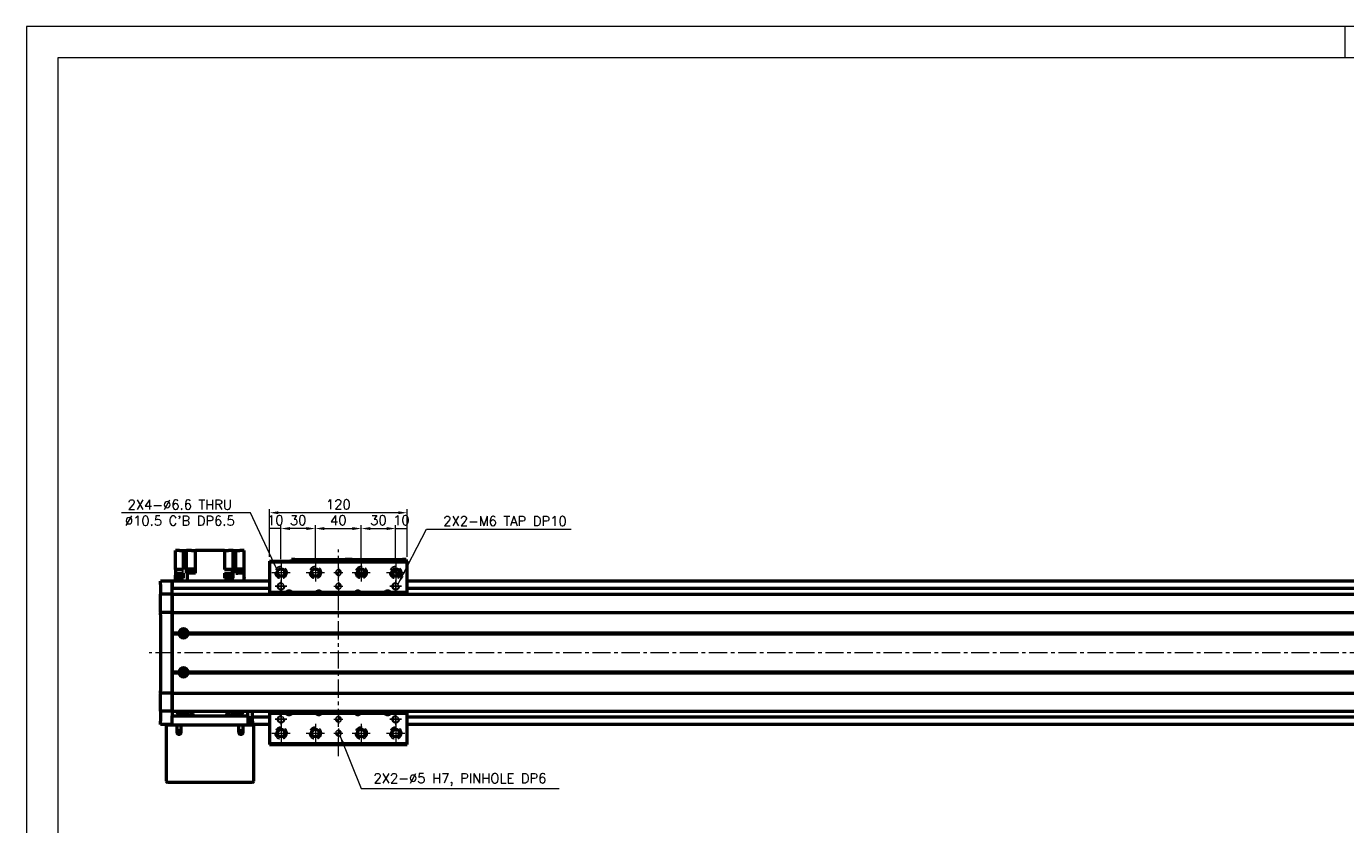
# Model space of a CAD drawing. Header units: millimetres. Extents: x 46891 to 50846, y 6223 to 10155.
# Tile 2 of 5: x 48547 to 49697, y 9459 to 10155. Entities that reach past the tile are written whole.
import ezdxf

# ---------------------------------------------------------------- set-up
doc = ezdxf.new("R2010")
doc.units = ezdxf.units.MM
doc.header["$LTSCALE"] = 0.5
doc.linetypes.add('CENTER', pattern=[50.8, 31.75, -6.35, 6.35, -6.35])
doc.linetypes.add('HIDDENX2', pattern=[19.05, 12.7, -6.35])
doc.layers.get('0').update_dxf_attribs({"lineweight": 20})
doc.layers.add('1', color=1, linetype='CENTER', lineweight=13)
doc.layers.add('외형선(ISO)', color=7, linetype='Continuous', lineweight=50)
doc.layers.add('2', color=2, linetype='HIDDENX2')
doc.layers.add('DIM', color=4, linetype='Continuous')
doc.styles.add('DSR TEXT', font='romans.shx', dxfattribs={"bigfont": 'whgtxt.shx'})
doc.styles.get("Standard").update_dxf_attribs({"font": 'romans.shx', "bigfont": 'whgtxt.shx'})
doc.dimstyles.new('DSR', dxfattribs={"dimscale": 2, "dimtxt": 3, "dimasz": 3, "dimexe": 0.5, "dimexo": 0.5, "dimgap": 0.5, "dimtad": 1, "dimdsep": 46, "dimtxsty": 'Standard', "dimcen": 2.5, "dimclrd": 4, "dimclre": 4, "dimclrt": 2, "dimadec": 0, "dimazin": 2, "dimtfac": 1, "dimtmove": 0, "dimatfit": 3, "dimfxl": 0, "dimlwd": -1, "dimlwe": -1, "dimarcsym": 0})

# ---------------------------------------------------------------- blocks, each defined once
blk = doc.blocks.new('A$C1C1952E1')
at = {"color": 1}
blk.add_lwpolyline([(0, 0), (420, 0), (420, 297), (0, 297)], close=True, dxfattribs=at)
at = {"color": 3}
blk.add_lwpolyline([(5, 5), (415, 5), (415, 292), (5, 292)], close=True, dxfattribs=at)
blk = doc.blocks.new('tap6')
blk.add_circle((0, 0), 2.5)
at = {"layer": 'DIM', "color": 1}
for p, q in [((-5, 0), (5, 0)), ((0, -5), (0, 5))]:
    blk.add_line(p, q, dxfattribs=at)
blk.add_arc((0, 0), 3, 263.303, 187.8802, dxfattribs=at)
blk = doc.blocks.new('A$C33E56CC6')
h = blk.add_hatch()
h.set_pattern_fill('ANSI31', color=256, style=0)
h.set_pattern_definition([(45, (-7065.45672, -6508.5399), (-0.0883883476, 0.0883883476), [])])
h.paths.add_polyline_path([(4, 6.5, 0.414214), (1.5, 4), (4, 4)])
h.paths.add_polyline_path([(6.5, 4), (4, 4), (4, 1.5, 0.414214)])
blk.add_circle((4, 4), 2.5)
at = {"layer": '1'}
for p, q in [((0, 4), (8, 4)), ((4, 0), (4, 8))]:
    blk.add_line(p, q, dxfattribs=at)
blk = doc.blocks.new('*D94')
at = {"color": 1, "linetype": 'ByBlock'}
for p, q in [((48758.7, 9692.5), (48758.7, 9720.3)), ((48768.7, 9717.3), (48758.7, 9717.3)), ((48768.7, 9690.5), (48768.7, 9720.3))]:
    blk.add_line(p, q, dxfattribs=at)
at = {"layer": 'Defpoints', "color": 0}
for p in [(48758.7, 9717.3), (48758.7, 9688.9), (48768.7, 9686.9)]:
    blk.add_point(p, dxfattribs=at)
at = {"color": 3, "insert": (48763.7, 9724.5), "char_height": 8.4, "attachment_point": 5, "style": 'DSR TEXT'}
blk.add_mtext('10', dxfattribs=at)
blk = doc.blocks.new('*D95')
at = {"color": 1, "linetype": 'ByBlock'}
for p, q in [((48768.7, 9690.5), (48768.7, 9720.3)), ((48790.9, 9717.3), (48776.5, 9717.3)), ((48798.7, 9690.5), (48798.7, 9720.3))]:
    blk.add_line(p, q, dxfattribs=at)
at = {"color": 1}
for points in [[(48776.5, 9718.6), (48776.5, 9716), (48768.7, 9717.3)], [(48790.9, 9718.6), (48790.9, 9716), (48798.7, 9717.3)]]:
    blk.add_solid(points, dxfattribs=at)
at = {"layer": 'Defpoints', "color": 0}
for p in [(48768.7, 9717.3), (48768.7, 9686.9), (48798.7, 9686.9)]:
    blk.add_point(p, dxfattribs=at)
at = {"color": 3, "insert": (48783.7, 9724.5), "char_height": 8.4, "attachment_point": 5, "style": 'DSR TEXT'}
blk.add_mtext('30', dxfattribs=at)
blk = doc.blocks.new('*D96')
at = {"color": 1, "linetype": 'ByBlock'}
for p, q in [((48798.7, 9690.5), (48798.7, 9720.3)), ((48806.5, 9717.3), (48830.9, 9717.3)), ((48838.7, 9690.5), (48838.7, 9720.3))]:
    blk.add_line(p, q, dxfattribs=at)
at = {"color": 1}
for points in [[(48806.5, 9718.6), (48806.5, 9716), (48798.7, 9717.3)], [(48830.9, 9718.6), (48830.9, 9716), (48838.7, 9717.3)]]:
    blk.add_solid(points, dxfattribs=at)
at = {"layer": 'Defpoints', "color": 0}
for p in [(48838.7, 9717.3), (48798.7, 9686.9), (48838.7, 9686.9)]:
    blk.add_point(p, dxfattribs=at)
at = {"color": 3, "insert": (48818.7, 9724.5), "char_height": 8.4, "attachment_point": 5, "style": 'DSR TEXT'}
blk.add_mtext('40', dxfattribs=at)
blk = doc.blocks.new('*D97')
at = {"color": 1, "linetype": 'ByBlock'}
for p, q in [((48838.7, 9690.5), (48838.7, 9720.3)), ((48846.5, 9717.3), (48860.9, 9717.3)), ((48868.7, 9690.5), (48868.7, 9720.3))]:
    blk.add_line(p, q, dxfattribs=at)
at = {"color": 1}
for points in [[(48846.5, 9718.6), (48846.5, 9716), (48838.7, 9717.3)], [(48860.9, 9718.6), (48860.9, 9716), (48868.7, 9717.3)]]:
    blk.add_solid(points, dxfattribs=at)
at = {"layer": 'Defpoints', "color": 0}
for p in [(48868.7, 9717.3), (48838.7, 9686.9), (48868.7, 9686.9)]:
    blk.add_point(p, dxfattribs=at)
at = {"color": 3, "insert": (48853.7, 9724.5), "char_height": 8.4, "attachment_point": 5, "style": 'DSR TEXT'}
blk.add_mtext('30', dxfattribs=at)
blk = doc.blocks.new('*D98')
at = {"color": 1, "linetype": 'ByBlock'}
for p, q in [((48868.7, 9690.5), (48868.7, 9720.3)), ((48868.7, 9717.3), (48878.7, 9717.3)), ((48878.7, 9692.5), (48878.7, 9720.3))]:
    blk.add_line(p, q, dxfattribs=at)
at = {"layer": 'Defpoints', "color": 0}
for p in [(48878.7, 9717.3), (48868.7, 9686.9), (48878.7, 9688.9)]:
    blk.add_point(p, dxfattribs=at)
at = {"color": 3, "insert": (48873.7, 9724.5), "char_height": 8.4, "attachment_point": 5, "style": 'DSR TEXT'}
blk.add_mtext('10', dxfattribs=at)
blk = doc.blocks.new('*D99')
at = {"color": 1, "linetype": 'ByBlock'}
for p, q in [((48758.7, 9692.5), (48758.7, 9734.1)), ((48878.7, 9692.5), (48878.7, 9734.1)), ((48870.9, 9731.1), (48766.5, 9731.1))]:
    blk.add_line(p, q, dxfattribs=at)
at = {"color": 1}
for points in [[(48766.5, 9732.4), (48766.5, 9729.8), (48758.7, 9731.1)], [(48870.9, 9732.4), (48870.9, 9729.8), (48878.7, 9731.1)]]:
    blk.add_solid(points, dxfattribs=at)
at = {"layer": 'Defpoints', "color": 0}
for p in [(48758.7, 9731.1), (48758.7, 9688.9), (48878.7, 9688.9)]:
    blk.add_point(p, dxfattribs=at)
at = {"color": 3, "insert": (48818.7, 9738.3), "char_height": 8.4, "attachment_point": 5, "style": 'DSR TEXT'}
blk.add_mtext('120', dxfattribs=at)

msp = doc.modelspace()

# ---------------------------------------------------------------- linework, layer by layer
at = {"color": 1}
msp.add_line((49696.54732, 10155.24872), (49696.54732, 10127.87072), dxfattribs=at)
at = {"layer": '1'}
for p, q in [((48818.73324, 9518.93096), (48818.73324, 9698.93096)), ((48768.73324, 9686.93096), (48768.73324, 9670.93096)), ((48798.73324, 9686.93096), (48798.73324, 9670.93096)), ((48838.73324, 9686.93096), (48838.73324, 9670.93096)), ((48868.73324, 9686.93096), (48868.73324, 9670.93096)), ((48760.73324, 9678.93096), (48776.73324, 9678.93096)), ((48790.73324, 9678.93096), (48806.73324, 9678.93096)), ((48830.73324, 9678.93096), (48846.73324, 9678.93096)), ((48860.73324, 9678.93096), (48876.73324, 9678.93096)), ((50173.73324, 9608.93096), (48653.73324, 9608.93096)), ((48760.73324, 9538.93096), (48776.73324, 9538.93096)), ((48768.73324, 9546.93096), (48768.73324, 9530.93096)), ((48790.73324, 9538.93096), (48806.73324, 9538.93096)), ((48798.73324, 9546.93096), (48798.73324, 9530.93096)), ((48830.73324, 9538.93096), (48846.73324, 9538.93096)), ((48838.73324, 9546.93096), (48838.73324, 9530.93096)), ((48860.73324, 9538.93096), (48876.73324, 9538.93096)), ((48868.73324, 9546.93096), (48868.73324, 9530.93096))]:
    msp.add_line(p, q, dxfattribs=at)
at = {"layer": '2'}
for centre in [(48768.73324, 9678.93096), (48798.73324, 9678.93096), (48838.73324, 9678.93096), (48868.73324, 9678.93096), (48768.73324, 9538.93096), (48798.73324, 9538.93096), (48838.73324, 9538.93096), (48868.73324, 9538.93096)]:
    msp.add_circle(centre, 5.25, dxfattribs=at)
at = {"layer": '외형선(ISO)'}
for p, q in [((48680.23324, 9698.03096), (48676.73324, 9698.03096)), ((48676.73324, 9681.53096), (48676.73324, 9698.03096)), ((48680.23324, 9698.03096), (48683.73324, 9698.03096)), ((48683.73324, 9698.03096), (48686.22516, 9698.03096)), ((48683.73324, 9681.53096), (48683.73324, 9698.03096)), ((48690.73324, 9698.03096), (48686.22516, 9698.03096)), ((48686.22516, 9678.53096), (48686.22516, 9698.03096)), ((48690.73324, 9698.03096), (48694.23324, 9698.03096)), ((48694.23324, 9678.53096), (48694.23324, 9698.03096)), ((48719.53324, 9698.03096), (48694.23324, 9698.03096)), ((48719.53324, 9698.03096), (48719.53324, 9681.53096)), ((48719.53324, 9698.03096), (48723.03324, 9698.03096)), ((48727.01186, 9698.03096), (48723.03324, 9698.03096)), ((48727.01186, 9681.53096), (48727.01186, 9698.03096)), ((48727.01186, 9698.03096), (48729.23324, 9698.03096)), ((48729.23324, 9678.53096), (48729.23324, 9698.03096)), ((48729.23324, 9698.03096), (48732.73324, 9698.03096)), ((48736.73324, 9698.03096), (48732.73324, 9698.03096)), ((48736.73324, 9678.53096), (48736.73324, 9698.03096)), ((48758.73324, 9688.93096), (48758.73324, 9687.93096)), ((48758.73324, 9688.93096), (48878.73324, 9688.93096)), ((48758.73324, 9687.93096), (48758.73324, 9661.43096)), ((48878.73324, 9687.93096), (48758.73324, 9687.93096)), ((48777.73324, 9690.43094), (48777.73324, 9690.43092)), ((48777.73324, 9690.43094), (48827.73324, 9690.43094)), ((48777.73324, 9688.93096), (48777.73324, 9690.43092)), ((48780.73324, 9690.43091), (48824.73324, 9690.43091)), ((48827.73324, 9690.43094), (48827.73324, 9690.43092)), ((48827.73324, 9690.43094), (48877.73324, 9690.43094)), ((48827.73324, 9690.43094), (48827.73324, 9690.43092)), ((48827.73324, 9690.43092), (48827.73324, 9688.93096)), ((48827.73324, 9688.93096), (48827.73324, 9690.43092)), ((48827.73324, 9690.43092), (48827.73324, 9688.93096)), ((48827.73324, 9688.93096), (48827.73324, 9690.43092)), ((48830.73324, 9690.43091), (48874.73324, 9690.43091)), ((48877.73324, 9690.43092), (48877.73324, 9688.93096)), ((48878.73324, 9687.93096), (48878.73324, 9688.93096)), ((48878.73324, 9661.43096), (48878.73324, 9687.93096)), ((48676.73324, 9681.53096), (48676.73324, 9678.53096)), ((48682.29322, 9681.53096), (48676.73324, 9681.53096)), ((48676.73324, 9678.53096), (48676.73324, 9674.73096)), ((48676.73324, 9678.53096), (48682.29322, 9678.53096)), ((48682.44832, 9676.73096), (48676.84832, 9676.73096)), ((48676.84832, 9674.73096), (48676.84832, 9676.73096)), ((48682.29322, 9681.53096), (48683.73324, 9681.53096)), ((48683.73324, 9678.53096), (48682.29322, 9678.53096)), ((48682.44832, 9674.73096), (48682.44832, 9676.73096)), ((48683.73324, 9674.03096), (48683.73324, 9678.53096)), ((48686.22516, 9678.53096), (48686.77456, 9678.53096)), ((48687.17387, 9678.53096), (48686.77456, 9678.53096)), ((48687.17387, 9671.43096), (48687.17387, 9678.53096)), ((48694.23324, 9678.53096), (48687.17387, 9678.53096)), ((48693.43728, 9679.03096), (48687.43728, 9679.03096)), ((48687.43728, 9678.53096), (48687.43728, 9679.03096)), ((48693.38728, 9679.73096), (48687.48728, 9679.73096)), ((48687.48728, 9679.03096), (48687.48728, 9679.73096)), ((48693.23728, 9681.73096), (48687.63728, 9681.73096)), ((48687.63728, 9679.73096), (48687.63728, 9681.73096)), ((48693.23728, 9679.73096), (48693.23728, 9681.73096)), ((48693.38728, 9679.03096), (48693.38728, 9679.73096)), ((48693.43728, 9678.53096), (48693.43728, 9679.03096)), ((48726.29261, 9681.53096), (48719.53324, 9681.53096)), ((48719.53324, 9678.53096), (48726.29261, 9678.53096)), ((48719.53324, 9678.53096), (48719.53324, 9674.03096)), ((48726.19599, 9676.73096), (48720.59599, 9676.73096)), ((48720.59599, 9674.73096), (48720.59599, 9676.73096)), ((48726.19599, 9674.73096), (48726.19599, 9676.73096)), ((48726.29261, 9678.53096), (48726.29261, 9681.53096)), ((48726.69191, 9681.53096), (48726.29261, 9681.53096)), ((48726.29261, 9678.53096), (48726.69191, 9678.53096)), ((48726.69191, 9681.53096), (48727.01186, 9681.53096)), ((48727.01186, 9678.53096), (48726.69191, 9678.53096)), ((48727.01186, 9674.03096), (48727.01186, 9678.53096)), ((48729.23324, 9678.53096), (48731.17326, 9678.53096)), ((48736.22195, 9679.03096), (48730.22195, 9679.03096)), ((48730.22195, 9678.53096), (48730.22195, 9679.03096)), ((48736.17195, 9679.73096), (48730.27195, 9679.73096)), ((48730.27195, 9679.03096), (48730.27195, 9679.73096)), ((48736.02195, 9681.73096), (48730.42195, 9681.73096)), ((48730.42195, 9679.73096), (48730.42195, 9681.73096)), ((48736.73324, 9678.53096), (48731.17326, 9678.53096)), ((48736.02195, 9679.73096), (48736.02195, 9681.73096)), ((48736.17195, 9679.03096), (48736.17195, 9679.73096)), ((48736.22195, 9678.53096), (48736.22195, 9679.03096)), ((48736.73324, 9671.43096), (48736.73324, 9678.53096)), ((48835.73324, 9677.55619), (48835.73324, 9680.30573)), ((48836.23324, 9677.43094), (48835.79386, 9677.43094)), ((48841.67261, 9677.43093), (48835.79387, 9677.43093)), ((48836.23324, 9681.08503), (48836.23324, 9677.43094)), ((48836.23324, 9677.43094), (48836.53324, 9677.43094)), ((48836.53324, 9677.43094), (48836.53324, 9681.39064)), ((48840.93324, 9677.43094), (48836.53324, 9677.43094)), ((48838.13324, 9676.03093), (48838.33324, 9676.03093)), ((48838.32025, 9675.65691), (48838.13324, 9676.03093)), ((48838.33324, 9676.43093), (48839.13324, 9676.43093)), ((48838.33324, 9676.03093), (48838.33324, 9676.43093)), ((48839.13324, 9676.43093), (48839.13324, 9676.03093)), ((48839.13324, 9676.03093), (48839.33324, 9676.03093)), ((48839.33324, 9676.03093), (48839.14623, 9675.65691)), ((48840.93324, 9681.39064), (48840.93324, 9677.43094)), ((48840.93324, 9677.43094), (48841.23324, 9677.43094)), ((48841.23324, 9677.43094), (48841.23324, 9681.08503)), ((48841.67262, 9677.43094), (48841.23324, 9677.43094)), ((48841.73324, 9677.55619), (48841.73324, 9680.30573)), ((48663.73324, 9668.43096), (48663.73324, 9671.43096)), ((48673.73324, 9671.43096), (48663.73324, 9671.43096)), ((48663.73324, 9668.43096), (48663.73324, 9666.57079)), ((48663.73324, 9666.57079), (48663.73324, 9665.66283)), ((48663.73324, 9665.66283), (48663.73324, 9660.39116)), ((48673.73324, 9668.43096), (48673.73324, 9671.43096)), ((48758.73324, 9671.43096), (48673.73324, 9671.43096)), ((48673.73324, 9671.43096), (48673.73324, 9668.43096)), ((48673.73324, 9668.43096), (48673.73324, 9666.57079)), ((48673.73324, 9666.57079), (48673.73324, 9668.43096)), ((48673.73324, 9665.66283), (48673.73324, 9666.57079)), ((48673.73324, 9660.39116), (48673.73324, 9665.66283)), ((48758.73324, 9664.93096), (48673.73324, 9664.93096)), ((48682.59832, 9674.73096), (48676.69832, 9674.73096)), ((48676.69832, 9674.03096), (48676.69832, 9674.73096)), ((48676.69832, 9674.03096), (48676.73324, 9674.03096)), ((48682.29322, 9674.03096), (48676.73324, 9674.03096)), ((48676.73324, 9671.43096), (48676.73324, 9674.03096)), ((48682.29322, 9674.03096), (48683.73324, 9674.03096)), ((48682.59832, 9674.03096), (48682.59832, 9674.73096)), ((48722.94346, 9674.03096), (48719.53324, 9674.03096)), ((48726.34599, 9674.73096), (48720.44599, 9674.73096)), ((48720.44599, 9674.03096), (48720.44599, 9674.73096)), ((48722.94346, 9674.03096), (48723.84853, 9674.03096)), ((48726.29261, 9674.03096), (48723.84853, 9674.03096)), ((48726.69191, 9674.03096), (48726.29261, 9674.03096)), ((48726.29261, 9671.43096), (48726.29261, 9674.03096)), ((48726.34599, 9674.03096), (48726.34599, 9674.73096)), ((48726.69191, 9674.03096), (48727.01186, 9674.03096)), ((48736.76816, 9674.73096), (48736.73324, 9674.73096)), ((48736.73324, 9674.03096), (48736.76816, 9674.03096)), ((48736.76816, 9674.03096), (48736.76816, 9674.73096)), ((50153.73324, 9671.43096), (48878.73324, 9671.43096)), ((50153.73324, 9664.93096), (48878.73324, 9664.93096)), ((48663.73324, 9660.39116), (48663.73324, 9659.93096)), ((48663.73324, 9657.22246), (48663.73324, 9659.93096)), ((48673.73324, 9659.93096), (48663.73324, 9659.93096)), ((48663.73324, 9644.62246), (48663.73324, 9657.22246)), ((48673.73324, 9659.93096), (48673.73324, 9660.39116)), ((48673.73324, 9659.93096), (48673.73324, 9657.22246)), ((48673.73324, 9657.22246), (48673.73324, 9659.93096)), ((48673.73324, 9659.93096), (50153.73324, 9659.93096)), ((48673.73324, 9657.22246), (48673.73324, 9644.62246)), ((48673.73324, 9644.62246), (48673.73324, 9657.22246)), ((48772.93815, 9661.43096), (48758.73324, 9661.43096)), ((48758.73324, 9661.43096), (48758.73324, 9659.93096)), ((48798.93815, 9661.43096), (48778.52832, 9661.43096)), ((48832.93815, 9661.43096), (48804.52832, 9661.43096)), ((48858.93815, 9661.43096), (48838.52832, 9661.43096)), ((48878.73324, 9661.43096), (48864.52832, 9661.43096)), ((48878.73324, 9659.93096), (48878.73324, 9661.43096)), ((48663.73324, 9644.62246), (48663.73324, 9644.15837)), ((48663.73324, 9642.15837), (48663.73324, 9644.15837)), ((48673.73324, 9644.15837), (48663.73324, 9644.15837)), ((48663.73324, 9642.15837), (48663.73324, 9575.70355)), ((48673.73324, 9644.15837), (48673.73324, 9644.62246)), ((48673.73324, 9644.62246), (48673.73324, 9644.15837)), ((48673.73324, 9644.15837), (48673.73324, 9642.15837)), ((48673.73324, 9642.15837), (48673.73324, 9644.15837)), ((48673.73324, 9644.15837), (50153.73324, 9644.15837)), ((48673.73324, 9575.70355), (48673.73324, 9642.15837)), ((48673.73324, 9642.15837), (48673.73324, 9626.43096)), ((48673.73324, 9626.43096), (48679.76461, 9626.43096)), ((48673.73324, 9625.93096), (48680.23324, 9625.93096)), ((48673.73324, 9625.43096), (48679.76461, 9625.43096)), ((48673.73324, 9625.43096), (48673.73324, 9592.43096)), ((48685.00903, 9626.93096), (48682.45745, 9626.93096)), ((48687.23324, 9625.93096), (50140.23324, 9625.93096)), ((48687.70187, 9626.43096), (50139.76461, 9626.43096)), ((48687.70187, 9625.43096), (50139.76461, 9625.43096)), ((48673.73324, 9592.43096), (48679.76461, 9592.43096)), ((48673.73324, 9591.93096), (48680.23324, 9591.93096)), ((48673.73324, 9591.43096), (48679.76461, 9591.43096)), ((48673.73324, 9591.43096), (48673.73324, 9575.70355)), ((48685.00903, 9590.93096), (48682.45745, 9590.93096)), ((48687.23324, 9591.93096), (50140.23324, 9591.93096)), ((48687.70187, 9592.43096), (50139.76461, 9592.43096)), ((48687.70187, 9591.43096), (50139.76461, 9591.43096)), ((48663.73324, 9573.70355), (48663.73324, 9575.70355)), ((48663.73324, 9573.70355), (48663.73324, 9573.23946)), ((48673.73324, 9573.70355), (48663.73324, 9573.70355)), ((48663.73324, 9560.63946), (48663.73324, 9573.23946)), ((48673.73324, 9575.70355), (48673.73324, 9573.70355)), ((48673.73324, 9573.70355), (48673.73324, 9575.70355)), ((48673.73324, 9573.23946), (48673.73324, 9573.70355)), ((48673.73324, 9573.70355), (48673.73324, 9573.23946)), ((48673.73324, 9573.70355), (50153.73324, 9573.70355)), ((48673.73324, 9573.23946), (48673.73324, 9560.63946)), ((48673.73324, 9560.63946), (48673.73324, 9573.23946)), ((48663.73324, 9557.93096), (48663.73324, 9560.63946)), ((48673.73324, 9560.63946), (48673.73324, 9557.93096)), ((48673.73324, 9557.93096), (48673.73324, 9560.63946)), ((48663.73324, 9557.93096), (48663.73324, 9557.47075)), ((48673.73324, 9557.93096), (48663.73324, 9557.93096)), ((48663.73324, 9557.47075), (48663.73324, 9552.19909)), ((48663.73324, 9552.19909), (48663.73324, 9551.29113)), ((48663.73324, 9551.29113), (48663.73324, 9549.43096)), ((48663.73324, 9546.43096), (48663.73324, 9549.43096)), ((48673.73324, 9557.93096), (48673.73324, 9553.93096)), ((48673.73324, 9557.93096), (50153.73324, 9557.93096)), ((48673.73324, 9553.93096), (48739.73324, 9553.93096)), ((48673.73324, 9545.93096), (48673.73324, 9553.93096)), ((48692.163, 9555.93096), (48689.30348, 9555.93096)), ((48689.30348, 9555.93096), (48689.30348, 9553.93096)), ((48692.163, 9553.93096), (48692.163, 9555.93096)), ((48724.163, 9555.93096), (48721.30348, 9555.93096)), ((48721.30348, 9555.93096), (48721.30348, 9553.93096)), ((48724.163, 9553.93096), (48724.163, 9555.93096)), ((48739.73324, 9553.93096), (48739.73324, 9557.93096)), ((48739.73324, 9553.93096), (48739.73324, 9545.93096)), ((48739.73324, 9552.42676), (48743.73324, 9552.42676)), ((48743.73324, 9551.13096), (48739.73324, 9551.13096)), ((48743.73324, 9548.83096), (48739.73324, 9548.83096)), ((48743.73324, 9556.93096), (48743.73324, 9557.93096)), ((48743.73324, 9552.93096), (48743.73324, 9556.93096)), ((48743.73324, 9552.93096), (48743.73324, 9551.93096)), ((48758.73324, 9552.93096), (48743.73324, 9552.93096)), ((48743.73324, 9549.43096), (48743.73324, 9551.93096)), ((48743.73324, 9549.43096), (48743.73324, 9546.43096)), ((48758.73324, 9557.93096), (48758.73324, 9556.43096)), ((48758.73324, 9556.43096), (48772.93815, 9556.43096)), ((48758.73324, 9556.43096), (48758.73324, 9529.93096)), ((48778.52832, 9556.43096), (48798.93815, 9556.43096)), ((48804.52832, 9556.43096), (48832.93815, 9556.43096)), ((48838.52832, 9556.43096), (48858.93815, 9556.43096)), ((48864.52832, 9556.43096), (48878.73324, 9556.43096)), ((48878.73324, 9556.43096), (48878.73324, 9557.93096)), ((48878.73324, 9529.93096), (48878.73324, 9556.43096)), ((50153.73324, 9552.93096), (48878.73324, 9552.93096)), ((48673.73324, 9546.43096), (48663.73324, 9546.43096)), ((48669.73324, 9545.93096), (48668.73324, 9545.93096)), ((48668.73324, 9496.93096), (48668.73324, 9545.93096)), ((48677.73324, 9545.93096), (48669.73324, 9545.93096)), ((48681.73324, 9545.93096), (48677.73324, 9545.93096)), ((48677.73324, 9545.93096), (48677.73324, 9539.93096)), ((48681.73324, 9539.93096), (48681.73324, 9545.93096)), ((48731.73324, 9545.93096), (48681.73324, 9545.93096)), ((48735.73324, 9545.93096), (48731.73324, 9545.93096)), ((48731.73324, 9545.93096), (48731.73324, 9539.93096)), ((48735.73324, 9539.93096), (48735.73324, 9545.93096)), ((48743.73324, 9545.93096), (48735.73324, 9545.93096)), ((48743.73324, 9546.43096), (48739.73324, 9546.43096)), ((48758.73324, 9546.43096), (48743.73324, 9546.43096)), ((48744.73324, 9545.93096), (48743.73324, 9545.93096)), ((48744.73324, 9545.93096), (48744.73324, 9496.93096)), ((50153.73324, 9546.43096), (48878.73324, 9546.43096)), ((48758.73324, 9529.93096), (48758.73324, 9528.93096)), ((48758.73324, 9529.93096), (48878.73324, 9529.93096)), ((48758.73324, 9528.93096), (48878.73324, 9528.93096)), ((48878.73324, 9528.93096), (48878.73324, 9529.93096)), ((48743.73324, 9495.93096), (48669.73324, 9495.93096))]:
    msp.add_line(p, q, dxfattribs=at)
for centre, radius in [((48768.73324, 9678.93096), 3.3), ((48798.73324, 9678.93096), 3.3), ((48838.73324, 9678.93096), 3.3), ((48868.73324, 9678.93096), 3.3), ((48683.73324, 9625.93096), 2.25), ((48683.73324, 9625.93096), 1.621), ((48683.73324, 9591.93096), 2.25), ((48683.73324, 9591.93096), 1.621), ((48679.73324, 9539.93096), 1.2295), ((48733.73324, 9539.93096), 1.2295), ((48768.73324, 9538.93096), 3.3), ((48798.73324, 9538.93096), 3.3), ((48838.73324, 9538.93096), 3.3), ((48868.73324, 9538.93096), 3.3)]:
    msp.add_circle(centre, radius, dxfattribs=at)
for centre, radius, start, end in [((48867.73324, 9676.93095), 2.5, 335.2803704, 151.58968438), ((48867.73324, 9683.93095), 2.5, 248.21916345, 314.40073172), ((48775.73324, 9658.93096), 3.75, 138.18968531, 164.53403728), ((48775.73324, 9658.93096), 3.75, 41.8103149, 138.1896851), ((48775.73324, 9658.93096), 2.25, 26.38771527, 153.61228473), ((48775.73324, 9658.93096), 2, 29.99990145, 150.00009855), ((48775.73324, 9658.93096), 3.75, 15.46596272, 41.81031469), ((48801.73324, 9658.93096), 3.75, 138.18968531, 164.53403728), ((48801.73324, 9658.93096), 3.75, 41.8103149, 138.1896851), ((48801.73324, 9658.93096), 2.25, 26.38771527, 153.61228473), ((48801.73324, 9658.93096), 2, 29.99990145, 150.00009855), ((48801.73324, 9658.93096), 3.75, 15.46596272, 41.81031469), ((48835.73324, 9658.93096), 3.75, 138.18968531, 164.53403728), ((48835.73324, 9658.93096), 3.75, 41.8103149, 138.1896851), ((48835.73324, 9658.93096), 2.25, 26.38771527, 153.61228473), ((48835.73324, 9658.93096), 2, 29.99990145, 150.00009855), ((48835.73324, 9658.93096), 3.75, 15.46596272, 41.81031469), ((48861.73324, 9658.93096), 3.75, 138.18968531, 164.53403728), ((48861.73324, 9658.93096), 3.75, 41.8103149, 138.1896851), ((48861.73324, 9658.93096), 2.25, 26.38771527, 153.61228473), ((48861.73324, 9658.93096), 2, 29.99990145, 150.00009855), ((48861.73324, 9658.93096), 3.75, 15.46596272, 41.81031469), ((48683.73324, 9625.93096), 4, 7.18075572, 172.81924428), ((48683.73324, 9625.93096), 4, 187.18075578, 352.81924422), ((48683.73324, 9591.93096), 4, 7.18075578, 172.81924422), ((48683.73324, 9591.93096), 4, 187.18075578, 352.81924422), ((48682.73324, 9559.43096), 5.25, 196.60154937, 343.39845063), ((48682.73324, 9559.43096), 3.3, 207.03569139, 332.96430861), ((48682.73324, 9559.43096), 2.4585, 217.59876735, 322.40123265), ((48730.73324, 9559.43096), 5.25, 196.60154937, 343.39845063), ((48730.73324, 9559.43096), 3.3, 207.03569139, 332.96430861), ((48730.73324, 9559.43096), 2.4585, 217.59876735, 322.40123265), ((48775.73324, 9558.93096), 3.75, 195.46605719, 221.81031469), ((48775.73324, 9558.93096), 3.75, 221.8103149, 318.1896851), ((48775.73324, 9558.93096), 2.25, 206.38788466, 333.61211534), ((48775.73324, 9558.93096), 2, 210.00009856, 329.99990144), ((48775.73324, 9558.93096), 3.75, 318.18968531, 344.53394281), ((48801.73324, 9558.93096), 3.75, 195.46605719, 221.81031469), ((48801.73324, 9558.93096), 3.75, 221.8103149, 318.1896851), ((48801.73324, 9558.93096), 2.25, 206.38788466, 333.61211534), ((48801.73324, 9558.93096), 2, 210.00009856, 329.99990144), ((48801.73324, 9558.93096), 3.75, 318.18968531, 344.53394281), ((48835.73324, 9558.93096), 3.75, 195.46605719, 221.81031469), ((48835.73324, 9558.93096), 3.75, 221.8103149, 318.1896851), ((48835.73324, 9558.93096), 2.25, 206.38788466, 333.61211534), ((48835.73324, 9558.93096), 2, 210.00009856, 329.99990144), ((48835.73324, 9558.93096), 3.75, 318.18968531, 344.53394281), ((48861.73324, 9558.93096), 3.75, 195.46605719, 221.81031469), ((48861.73324, 9558.93096), 3.75, 221.8103149, 318.1896851), ((48861.73324, 9558.93096), 2.25, 206.38788466, 333.61211534), ((48861.73324, 9558.93096), 2, 210.00009856, 329.99990144), ((48861.73324, 9558.93096), 3.75, 318.18968531, 344.53394281), ((48679.73324, 9539.93096), 2, 180, 0), ((48733.73324, 9539.93096), 2, 180, 0), ((48669.73324, 9496.93096), 1, 180, 270), ((48743.73324, 9496.93096), 1, 270, 0)]:
    msp.add_arc(centre, radius, start, end, dxfattribs=at)
at = {"layer": '외형선(ISO)', "extrusion": (0, 0, -1)}
for centre, major_axis, start_param, end_param in [((48780.73324, 9690.43092), (-3, 0), 4.7127850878, 6.2839775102), ((48824.73324, 9690.43092), (3, 0), 0.0003960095, 1.5707963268), ((48830.73324, 9690.43092), (-3, 0), 4.7126056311, 6.2836186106), ((48830.73324, 9690.43092), (-3, 0), 4.7124606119, 6.2833285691), ((48874.73324, 9690.43092), (3, 0), 0.0002165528, 1.5707963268)]:
    msp.add_ellipse(centre, major_axis=major_axis, ratio=0.00001, start_param=start_param, end_param=end_param, dxfattribs=at)
at = {"layer": '외형선(ISO)'}
for points in [[(48679.76461, 9626.43096), (48679.99893, 9626.16527), (48680.23324, 9625.93096)], [(48680.23324, 9625.93096), (48679.99893, 9625.69664), (48679.76461, 9625.43096)], [(48687.23324, 9625.93096), (48687.46755, 9626.16527), (48687.70187, 9626.43096)], [(48687.70187, 9625.43096), (48687.46755, 9625.69664), (48687.23324, 9625.93096)], [(48679.76461, 9592.43096), (48679.99893, 9592.16527), (48680.23324, 9591.93096)], [(48680.23324, 9591.93096), (48679.99893, 9591.69664), (48679.76461, 9591.43096)], [(48687.23324, 9591.93096), (48687.46755, 9592.16527), (48687.70187, 9592.43096)], [(48687.70187, 9591.43096), (48687.46755, 9591.69664), (48687.23324, 9591.93096)]]:
    msp.add_open_spline(points, degree=2, dxfattribs=at)
for points in [[(48692.163, 9555.93096), (48690.73324, 9556.43057), (48689.30348, 9555.93096)], [(48724.163, 9555.93096), (48722.73324, 9556.43057), (48721.30348, 9555.93096)]]:
    msp.add_rational_spline(points, [1, 1.22925, 1], degree=2, dxfattribs=at)

# ---------------------------------------------------------------- block references
at = {"xscale": 5.4756, "yscale": 5.4756, "zscale": 5.4756}
msp.add_blockref('A$C1C1952E1', (48546.67132, 8528.99552), dxfattribs=at)
at = {"xscale": -1}
for name, p, rotation in [('A$C33E56CC6', (48814.73324, 9682.93096), 180), ('tap6', (48768.73324, 9666.93096), 90), ('A$C33E56CC6', (48814.73324, 9670.93096), 180), ('tap6', (48868.73324, 9666.93096), 90), ('tap6', (48768.73324, 9550.93096), 90), ('A$C33E56CC6', (48814.73324, 9554.93096), 180), ('tap6', (48868.73324, 9550.93096), 90), ('A$C33E56CC6', (48814.73324, 9542.93096), 180)]:
    msp.add_blockref(name, p, dxfattribs=dict(at, rotation=rotation))

# ---------------------------------------------------------------- texts
at = {"color": 3, "char_height": 8.4, "style": 'DSR TEXT'}
for s, insert, attachment_point in [("2X4-%%C6.6 THRU\\P%%C10.5 C'B DP6.5", (48680.44077, 9731.11637), 5), ('2X2-M6 TAP DP10', (48964.02477, 9723.85719), 5), ('2X2-%%C5 H7, PINHOLE DP6', (48849.37243, 9503.72974), 1)]:
    msp.add_mtext(s, dxfattribs=dict(at, insert=insert, attachment_point=attachment_point))

# ---------------------------------------------------------------- dimensions: what is measured, and where the dimension line sits
for base, p1, p2, picture, middle in [((48758.73324, 9731.09183), (48878.73324, 9688.93096), (48758.73324, 9688.93096), '*D99', (48818.73324, 9738.29183)), ((48758.73324, 9717.28988), (48768.73324, 9686.93096), (48758.73324, 9688.93096), '*D94', (48763.73324, 9724.48988)), ((48768.73324, 9717.28988), (48798.73324, 9686.93096), (48768.73324, 9686.93096), '*D95', (48783.73324, 9724.48988)), ((48838.73324, 9717.28988), (48798.73324, 9686.93096), (48838.73324, 9686.93096), '*D96', (48818.73324, 9724.48988)), ((48868.73324, 9717.28988), (48838.73324, 9686.93096), (48868.73324, 9686.93096), '*D97', (48853.73324, 9724.48988)), ((48878.73324, 9717.28988), (48868.73324, 9686.93096), (48878.73324, 9688.93096), '*D98', (48873.73324, 9724.48988))]:
    dim = msp.add_linear_dim(base=base, p1=p1, p2=p2, dimstyle='DSR', override={"dimscale": 3, "dimtxt": 2.8, "dimasz": 2.600136, "dimexe": 1, "dimexo": 1.2, "dimgap": 1, "dimdec": 4, "dimtxsty": 'DSR TEXT', "dimclrd": 1, "dimclre": 1, "dimclrt": 3, "dimtdec": 4, "dimtix": 1})
    dim.commit()
    dim.dimension.update_dxf_attribs({"geometry": picture, "text_midpoint": middle})

# ---------------------------------------------------------------- leaders
at = {"annotation_type": 0, "has_hookline": 1}
for points, hookline_direction, text_width in [([(48764.78093, 9682.38664), (48742.06618, 9731.03216), (48734.26577, 9731.03216)], 1, 101.65), ([(48870.93484, 9668.96884), (48895.59936, 9716.65719), (48903.39977, 9716.65719)], 0, 115.25), ([(48820.06048, 9536.81237), (48838.57202, 9490.72974), (48846.37243, 9490.72974)], 0, 161.875)]:
    msp.add_leader(points, dimstyle='DSR', override={"dimscale": 3, "dimtxt": 2.8, "dimasz": 2.600136, "dimexe": 1, "dimexo": 1.2, "dimgap": 1, "dimdec": 4, "dimtxsty": 'DSR TEXT', "dimclrd": 1, "dimclre": 1, "dimclrt": 3, "dimtdec": 4, "dimtix": 1}, dxfattribs=dict(at, hookline_direction=hookline_direction, text_width=text_width))

doc.saveas('drawing.dxf')
